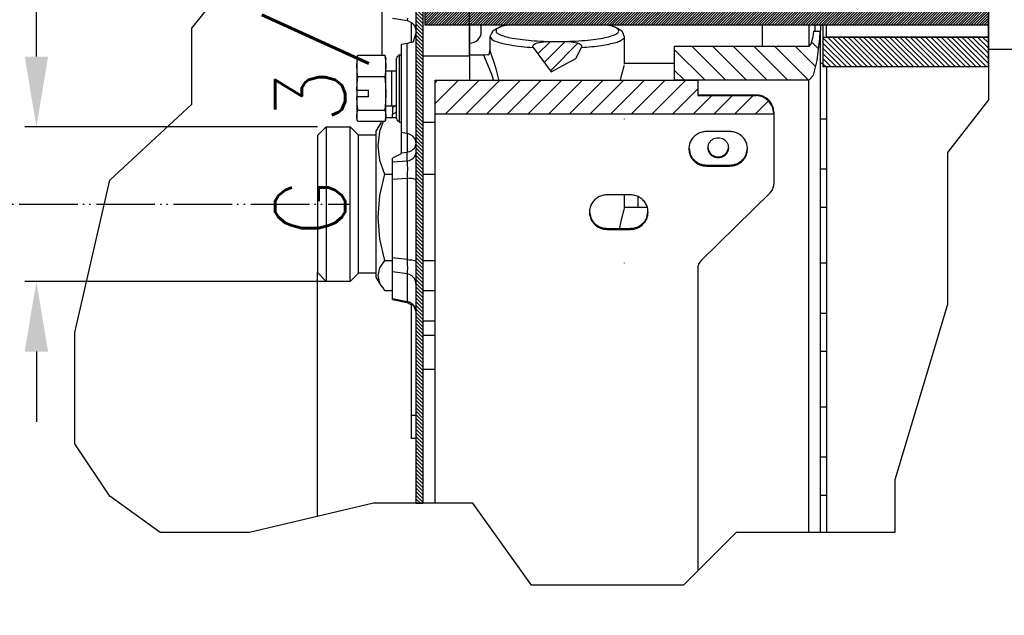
# Model space of a CAD drawing. Header units: inches. Extents: x -626 to 4489, y 2807 to 4201.
# Tile 36 of 52: x 2711 to 2879, y 3801 to 3903. Entities that reach past the tile are written whole.
import ezdxf

# ---------------------------------------------------------------- set-up
doc = ezdxf.new("R2010")
doc.units = ezdxf.units.IN
doc.linetypes.add('PHANTOM', pattern=[13, 10, -1, 0, -1, 0, -1])
doc.layers.add('1', color=7, linetype='Continuous')
doc.styles.add('CONVERTER_11', font='txt.shx', dxfattribs={"width": 0.9})
doc.dimstyles.new('ME10_DIM_33', dxfattribs={"dimtxt": 12, "dimasz": 12, "dimexe": 2, "dimexo": 1.5, "dimgap": 2, "dimtad": 1, "dimdsep": 46, "dimtxsty": 'CONVERTER_11', "dimsah": 1, "dimcen": 0.09, "dimclrd": 2, "dimclre": 2, "dimclrt": 2, "dimadec": 0, "dimazin": 0, "dimtfac": 1, "dimtdec": 4, "dimtofl": 0, "dimtmove": 0, "dimatfit": 0, "dimfxl": 1, "dimtolj": 1, "dimtzin": 0, "dimarcsym": 0})
doc.dimstyles.new('ME10_DIM_34', dxfattribs={"dimtxt": 12, "dimasz": 12, "dimexe": 2, "dimexo": 1.5, "dimgap": 2, "dimtad": 1, "dimdsep": 46, "dimtxsty": 'CONVERTER_11', "dimsah": 1, "dimcen": 0.09, "dimclrd": 2, "dimclre": 2, "dimclrt": 2, "dimadec": 0, "dimazin": 0, "dimtfac": 1, "dimtdec": 4, "dimtofl": 0, "dimtmove": 0, "dimatfit": 0, "dimfxl": 1, "dimtolj": 1, "dimtzin": 0, "dimarcsym": 0})
doc.dimstyles.new('ME10_DIM_35', dxfattribs={"dimtxt": 12, "dimasz": 12, "dimexe": 2, "dimexo": 1.5, "dimgap": 2, "dimtad": 1, "dimdsep": 46, "dimtxsty": 'CONVERTER_11', "dimsah": 1, "dimcen": 0.09, "dimclrd": 2, "dimclre": 2, "dimclrt": 2, "dimadec": 0, "dimazin": 0, "dimtfac": 1, "dimtdec": 4, "dimtofl": 0, "dimtmove": 0, "dimatfit": 0, "dimfxl": 1, "dimtolj": 1, "dimtzin": 0, "dimarcsym": 0})
doc.dimstyles.new('ME10_DIM_40', dxfattribs={"dimtxt": 12, "dimasz": 12, "dimexe": 2, "dimexo": 1.5, "dimgap": 2, "dimtad": 1, "dimdsep": 46, "dimtxsty": 'CONVERTER_11', "dimsah": 1, "dimcen": 0.09, "dimclrd": 2, "dimclre": 2, "dimclrt": 2, "dimadec": 0, "dimazin": 0, "dimtfac": 1, "dimtdec": 4, "dimtofl": 0, "dimtmove": 0, "dimatfit": 0, "dimfxl": 1, "dimtolj": 1, "dimtzin": 0, "dimarcsym": 0})
doc.dimstyles.new('ME10_DIM_41', dxfattribs={"dimtxt": 12, "dimasz": 12, "dimexe": 2, "dimexo": 1.5, "dimgap": 2, "dimtad": 1, "dimdsep": 46, "dimtxsty": 'CONVERTER_11', "dimsah": 1, "dimcen": 0.09, "dimclrd": 2, "dimclre": 2, "dimclrt": 2, "dimadec": 0, "dimazin": 0, "dimtfac": 1, "dimtdec": 4, "dimtofl": 0, "dimtmove": 0, "dimatfit": 0, "dimfxl": 1, "dimtolj": 1, "dimtzin": 0, "dimarcsym": 0})

# ---------------------------------------------------------------- blocks, each defined once
blk = doc.blocks.new('*D100')
at = {"layer": '1', "color": 3, "lineweight": -2, "transparency": 16777216}
for p, q in [((2459.59, 3964.24), (2310.06, 3964.24)), ((2312.06, 3952.24), (2312.06, 3700)), ((2312.06, 3414.97), (2312.06, 3667.2)), ((2725.05, 3402.97), (2310.06, 3402.97))]:
    blk.add_line(p, q, dxfattribs=at)
at = {"layer": '1', "color": 3, "transparency": 16777216}
for points in [[(2310.06, 3952.24), (2314.06, 3952.24), (2312.06, 3964.24)], [(2310.06, 3414.97), (2314.06, 3414.97), (2312.06, 3402.97)]]:
    blk.add_solid(points, dxfattribs=at)
at = {"layer": 'Defpoints', "color": 0, "transparency": 16777216}
for p in [(2312.06, 3964.24), (2461.09, 3964.24), (2726.55, 3402.97)]:
    blk.add_point(p, dxfattribs=at)
at = {"layer": '1', "color": 3, "transparency": 16777216, "insert": (2312.06, 3683.6), "char_height": 12, "attachment_point": 5, "rotation": 90, "style": 'CONVERTER_11'}
blk.add_mtext('\\A1;558', dxfattribs=at)
blk = doc.blocks.new('*D101')
at = {"layer": '1', "color": 3, "lineweight": -2, "transparency": 16777216}
for p, q in [((2459.7, 3920.89), (2350.73, 3920.89)), ((2352.73, 3908.89), (2352.73, 3676.53)), ((2352.73, 3414.97), (2352.73, 3647.33)), ((2725.05, 3402.97), (2350.73, 3402.97))]:
    blk.add_line(p, q, dxfattribs=at)
at = {"layer": '1', "color": 3, "transparency": 16777216}
for points in [[(2350.73, 3908.89), (2354.73, 3908.89), (2352.73, 3920.89)], [(2350.73, 3414.97), (2354.73, 3414.97), (2352.73, 3402.97)]]:
    blk.add_solid(points, dxfattribs=at)
at = {"layer": 'Defpoints', "color": 0, "transparency": 16777216}
for p in [(2352.73, 3920.89), (2461.2, 3920.89), (2726.55, 3402.97)]:
    blk.add_point(p, dxfattribs=at)
at = {"layer": '1', "color": 3, "transparency": 16777216, "insert": (2352.73, 3661.93), "char_height": 12, "attachment_point": 5, "rotation": 90, "style": 'CONVERTER_11'}
blk.add_mtext('\\A1;515', dxfattribs=at)
blk = doc.blocks.new('*D102')
at = {"layer": '1', "color": 3, "lineweight": -2, "transparency": 16777216}
for p, q in [((2459.95, 3874.54), (2391.56, 3874.54)), ((2393.56, 3862.54), (2393.56, 3655.15)), ((2393.56, 3414.97), (2393.56, 3622.35)), ((2722.05, 3402.97), (2391.56, 3402.97))]:
    blk.add_line(p, q, dxfattribs=at)
at = {"layer": '1', "color": 3, "transparency": 16777216}
for points in [[(2391.56, 3862.54), (2395.56, 3862.54), (2393.56, 3874.54)], [(2391.56, 3414.97), (2395.56, 3414.97), (2393.56, 3402.97)]]:
    blk.add_solid(points, dxfattribs=at)
at = {"layer": 'Defpoints', "color": 0, "transparency": 16777216}
for p in [(2393.56, 3874.54), (2461.45, 3874.54), (2723.55, 3402.97)]:
    blk.add_point(p, dxfattribs=at)
at = {"layer": '1', "color": 3, "transparency": 16777216, "insert": (2393.56, 3638.75), "char_height": 12, "attachment_point": 5, "rotation": 90, "style": 'CONVERTER_11'}
blk.add_mtext('\\A1;468', dxfattribs=at)
blk = doc.blocks.new('*D107')
at = {"layer": '1', "color": 3, "lineweight": -2, "transparency": 16777216}
for p, q in [((2601.69, 3943.11), (2601.69, 3955.11)), ((2762.05, 3931.11), (2599.69, 3931.11)), ((2766.13, 3904.67), (2599.69, 3904.67)), ((2601.69, 3892.67), (2601.69, 3880.67))]:
    blk.add_line(p, q, dxfattribs=at)
at = {"layer": '1', "color": 3, "transparency": 16777216}
for points in [[(2599.69, 3943.11), (2603.69, 3943.11), (2601.69, 3931.11)], [(2599.69, 3892.67), (2603.69, 3892.67), (2601.69, 3904.67)]]:
    blk.add_solid(points, dxfattribs=at)
at = {"layer": 'Defpoints', "color": 0, "transparency": 16777216}
for p in [(2601.69, 3931.11), (2763.55, 3931.11), (2767.63, 3904.67)]:
    blk.add_point(p, dxfattribs=at)
at = {"layer": '1', "color": 3, "transparency": 16777216, "insert": (2650.49, 3955.11), "char_height": 12, "attachment_point": 5, "rotation": 90, "style": 'CONVERTER_11'}
blk.add_mtext("\\A1;G 3/4'' EK", dxfattribs=at)
blk = doc.blocks.new('*D108')
at = {"layer": '1', "color": 3, "lineweight": -2, "transparency": 16777216}
for p, q in [((2714, 3896.77), (2714, 3908.77)), ((2762.05, 3884.77), (2712, 3884.77)), ((2766.13, 3858.32), (2712, 3858.32)), ((2714, 3846.32), (2714, 3834.32))]:
    blk.add_line(p, q, dxfattribs=at)
at = {"layer": '1', "color": 3, "transparency": 16777216}
for points in [[(2712, 3896.77), (2716, 3896.77), (2714, 3884.77)], [(2712, 3846.32), (2716, 3846.32), (2714, 3858.32)]]:
    blk.add_solid(points, dxfattribs=at)
at = {"layer": 'Defpoints', "color": 0, "transparency": 16777216}
for p in [(2714, 3884.77), (2763.55, 3884.77), (2767.63, 3858.32)]:
    blk.add_point(p, dxfattribs=at)
at = {"layer": '1', "color": 3, "transparency": 16777216, "insert": (2762.8, 3908.77), "char_height": 12, "attachment_point": 5, "rotation": 90, "style": 'CONVERTER_11'}
blk.add_mtext("\\A1;G 3/4'' EK", dxfattribs=at)

msp = doc.modelspace()

# ---------------------------------------------------------------- hatches: boundary and pattern name
at = {"linetype": 'Continuous'}
h = msp.add_hatch(dxfattribs=at)
h.set_pattern_fill('_USER', color=253, scale=0.3125, angle=45, pattern_type=0)
h.set_pattern_definition([(45, (0, 0), (-0.22097087, 0.22097087), [])])
h.paths.add_polyline_path([(2783.026, 3905.208), (2827.621, 3905.208), (2876.743, 3905.208), (2876.743, 3902.161), (2780.434, 3902.161), (2780.434, 3910.864), (2780.434, 3913.048), (2780.434, 3916.544), (2783.026, 3916.544)])
h = msp.add_hatch(dxfattribs=at)
h.set_pattern_fill('_USER', color=253, scale=0.441942, angle=135, pattern_type=0)
h.set_pattern_definition([(135, (0, 0), (-0.3125, -0.3125), [])])
edge = h.paths.add_edge_path()
edge.add_line((2780.052, 3820.367), (2780.052, 3906.267))
edge.add_arc((2778.352, 3906.267), 1.7, 359.99949, 450.00051)
edge.add_line((2778.352, 3907.967), (2776.852, 3907.967))
edge.add_line((2776.852, 3907.967), (2776.852, 3906.767))
edge.add_line((2776.852, 3906.767), (2778.352, 3906.767))
edge.add_arc((2778.352, 3906.267), 0.5, -0.00172, 90.00172, ccw=False)
edge.add_line((2778.852, 3906.267), (2778.852, 3820.367))
edge.add_line((2778.852, 3820.367), (2780.052, 3820.367))
h = msp.add_hatch(dxfattribs=at)
h.set_pattern_fill('_USER', color=253, scale=2.5, angle=135, pattern_type=0)
h.set_pattern_definition([(135, (0, 0), (-1.767767, -1.767767), [])])
h.paths.add_polyline_path([(2823.052, 3892.751), (2827.052, 3892.751), (2846.052, 3892.751), (2846.817, 3893.628), (2847.466, 3896.124), (2847.9, 3899.861), (2847.976, 3901.127), (2846.89, 3901.127), (2846.759, 3900.196), (2846.435, 3898.948), (2846.052, 3898.51), (2823.052, 3898.51)])
h = msp.add_hatch(dxfattribs=at)
h.set_pattern_fill('_USER', color=253, scale=0.625, angle=135, pattern_type=0)
h.set_pattern_definition([(135, (0, 0), (-0.44194174, -0.44194174), [])])
h.paths.add_polyline_path([(2848.521, 3900.112), (2876.743, 3900.112), (2876.743, 3895.035), (2848.521, 3895.035)])
h = msp.add_hatch(dxfattribs=at)
h.set_pattern_fill('_USER', color=253, scale=1.767767, angle=45, pattern_type=0)
h.set_pattern_definition([(45, (0, 0), (-1.25, 1.25), [])])
h.paths.add_polyline_path([(2806.199, 3896.431), (2807.188, 3898.335), (2807.219, 3898.434), (2807.223, 3898.537), (2807.21, 3898.605), (2807.1, 3898.788), (2806.977, 3898.895), (2806.788, 3899.004), (2806.518, 3899.108), (2805.37, 3899.299), (2803.052, 3899.349), (2800.733, 3899.299), (2799.586, 3899.108), (2799.316, 3899.004), (2799.127, 3898.895), (2799.004, 3898.788), (2798.894, 3898.605), (2798.88, 3898.537), (2798.884, 3898.434), (2798.916, 3898.335), (2801.991, 3894.185)])
h = msp.add_hatch(dxfattribs=at)
h.set_pattern_fill('_USER', color=253, scale=2.5, angle=45, pattern_type=0)
h.set_pattern_definition([(45, (0, 0), (-1.767767, 1.767767), [])])
h.paths.add_polyline_path([(2823.052, 3892.751), (2827.052, 3892.751), (2827.052, 3890.125), (2837.052, 3890.125), (2838.2, 3889.893), (2839.173, 3889.233), (2839.824, 3888.244), (2840.052, 3887.078), (2840.052, 3886.992), (2782.152, 3886.992), (2782.152, 3892.751)])

# ---------------------------------------------------------------- linework, layer by layer
at = {"color": 7, "linetype": 'Continuous'}
for p, q in [((2788.052, 3902.161), (2788.052, 3911.867)), ((2780.434, 3902.161), (2780.434, 3910.864)), ((2778.852, 3906.267), (2778.852, 3820.367)), ((2780.052, 3906.267), (2780.052, 3820.367)), ((2773.052, 3904.893), (2773.052, 3897.021)), ((2774.852, 3903.374), (2777.364, 3902.931)), ((2777.364, 3902.931), (2777.795, 3902.798)), ((2777.364, 3902.931), (2777.795, 3902.798)), ((2777.795, 3902.798), (2778.199, 3902.545)), ((2777.795, 3902.798), (2778.199, 3902.545)), ((2778.199, 3902.545), (2778.431, 3902.315)), ((2778.199, 3902.545), (2778.431, 3902.315)), ((2778.431, 3902.315), (2778.617, 3902.048)), ((2778.431, 3902.315), (2778.617, 3902.048)), ((2778.617, 3902.048), (2778.796, 3901.605)), ((2778.617, 3902.048), (2778.796, 3901.605)), ((2876.743, 3902.161), (2780.434, 3902.161)), ((2788.052, 3896.904), (2788.052, 3902.161)), ((2788.052, 3902.161), (2788.052, 3896.904)), ((2790.052, 3901.068), (2790.052, 3902.161)), ((2792.347, 3901.403), (2792.747, 3901.635)), ((2792.747, 3901.635), (2793.236, 3901.826)), ((2793.236, 3901.826), (2793.68, 3902.038)), ((2793.68, 3902.038), (2794.278, 3902.161)), ((2811.826, 3902.161), (2812.424, 3902.038)), ((2812.424, 3902.038), (2813.357, 3901.635)), ((2813.357, 3901.635), (2814.054, 3901.187)), ((2838.052, 3902.161), (2838.052, 3898.51)), ((2847.052, 3902.161), (2847.052, 3901.222)), ((2848.052, 3902.161), (2848.052, 3901.222)), ((2848.521, 3900.112), (2848.521, 3902.161)), ((2849.052, 3900.151), (2849.052, 3902.161)), ((2778.852, 3900.765), (2778.431, 3899.309)), ((2778.796, 3901.605), (2778.852, 3901.158)), ((2778.796, 3901.605), (2778.852, 3901.158)), ((2791.552, 3900.198), (2791.786, 3900.663)), ((2791.552, 3897.981), (2791.552, 3900.198)), ((2791.786, 3900.663), (2791.916, 3900.832)), ((2791.916, 3900.832), (2792.05, 3901.187)), ((2792.05, 3901.187), (2792.347, 3901.403)), ((2814.054, 3901.187), (2814.318, 3900.663)), ((2814.318, 3900.663), (2814.351, 3900.39)), ((2814.351, 3900.39), (2814.552, 3900.198)), ((2814.552, 3895.511), (2814.552, 3900.198)), ((2846.435, 3898.948), (2846.759, 3900.196)), ((2846.759, 3900.196), (2846.89, 3901.127)), ((2846.89, 3901.127), (2847.976, 3901.127)), ((2847.9, 3899.861), (2847.976, 3901.127)), ((2847.976, 3901.127), (2848.052, 3901.222)), ((2848.052, 3815.367), (2848.052, 3901.222)), ((2848.521, 3900.112), (2876.743, 3900.112)), ((2848.521, 3895.035), (2848.521, 3900.112)), ((2849.052, 3900.151), (2876.743, 3900.151)), ((2777.364, 3899.006), (2776.352, 3898.827)), ((2776.352, 3898.827), (2776.352, 3883.844)), ((2777.738, 3899.156), (2777.364, 3898.95)), ((2778.144, 3899.219), (2777.738, 3899.156)), ((2778.166, 3899.201), (2778.144, 3899.219)), ((2778.431, 3899.309), (2778.166, 3899.201)), ((2798.88, 3898.537), (2798.894, 3898.605)), ((2798.884, 3898.434), (2798.88, 3898.537)), ((2798.916, 3898.335), (2798.884, 3898.434)), ((2798.894, 3898.605), (2799.004, 3898.788)), ((2798.916, 3898.335), (2801.991, 3894.185)), ((2799.004, 3898.788), (2799.127, 3898.895)), ((2799.127, 3898.895), (2799.316, 3899.004)), ((2799.316, 3899.004), (2799.586, 3899.108)), ((2799.586, 3899.108), (2800.733, 3899.299)), ((2800.733, 3899.299), (2803.052, 3899.349)), ((2803.052, 3899.349), (2805.37, 3899.299)), ((2805.37, 3899.299), (2806.518, 3899.108)), ((2806.199, 3896.431), (2807.188, 3898.335)), ((2806.518, 3899.108), (2806.788, 3899.004)), ((2806.788, 3899.004), (2806.977, 3898.895)), ((2806.977, 3898.895), (2807.1, 3898.788)), ((2807.1, 3898.788), (2807.21, 3898.605)), ((2807.219, 3898.434), (2807.188, 3898.335)), ((2807.21, 3898.605), (2807.223, 3898.537)), ((2807.223, 3898.537), (2807.219, 3898.434)), ((2846.052, 3898.51), (2823.052, 3898.51)), ((2823.052, 3898.51), (2823.052, 3892.751)), ((2846.052, 3898.51), (2846.435, 3898.948)), ((2847.466, 3896.124), (2847.9, 3899.861)), ((2768.846, 3896.687), (2768.752, 3896.335)), ((2768.807, 3896.095), (2768.959, 3897.021)), ((2768.846, 3896.687), (2768.959, 3897.021)), ((2768.959, 3897.021), (2773.545, 3897.021)), ((2773.658, 3896.687), (2773.545, 3897.021)), ((2773.545, 3897.021), (2773.697, 3896.095)), ((2773.658, 3896.687), (2773.752, 3896.335)), ((2775.619, 3896.731), (2775.552, 3896.461)), ((2775.723, 3896.81), (2775.619, 3896.731)), ((2775.881, 3896.946), (2775.723, 3896.81)), ((2776.052, 3897.085), (2775.881, 3896.946)), ((2776.052, 3897.085), (2776.352, 3897.085)), ((2788.052, 3897.085), (2790.615, 3897.085)), ((2788.052, 3896.904), (2788.052, 3893.368)), ((2788.052, 3896.904), (2788.052, 3893.368)), ((2790.614, 3897.072), (2791.086, 3897.165)), ((2791.086, 3897.165), (2791.221, 3897.124)), ((2791.221, 3897.124), (2791.244, 3897.116)), ((2791.244, 3897.116), (2791.305, 3897.058)), ((2791.305, 3897.058), (2791.401, 3897.114)), ((2791.401, 3897.114), (2791.552, 3897.981)), ((2768.752, 3896.335), (2768.752, 3895.165)), ((2768.752, 3895.165), (2768.807, 3896.095)), ((2768.752, 3895.165), (2768.752, 3891.064)), ((2768.807, 3894.235), (2768.752, 3895.165)), ((2773.697, 3896.095), (2773.752, 3895.165)), ((2773.752, 3895.165), (2773.697, 3894.235)), ((2773.752, 3895.165), (2773.752, 3896.335)), ((2773.752, 3890.467), (2773.752, 3895.165)), ((2775.552, 3886.209), (2775.552, 3896.461)), ((2801.991, 3894.185), (2806.199, 3896.431)), ((2814.093, 3893.74), (2814.5, 3895.215)), ((2814.5, 3895.215), (2814.504, 3895.236)), ((2814.548, 3895.468), (2814.552, 3895.511)), ((2823.052, 3895.603), (2814.552, 3895.603)), ((2846.817, 3893.628), (2847.466, 3896.124)), ((2848.521, 3895.598), (2848.052, 3895.598)), ((2876.743, 3895.035), (2848.521, 3895.035)), ((2849.052, 3895.035), (2849.052, 3815.367)), ((2768.959, 3893.31), (2768.807, 3894.235)), ((2768.831, 3892.186), (2768.959, 3893.31)), ((2773.545, 3893.31), (2768.959, 3893.31)), ((2773.697, 3894.235), (2773.545, 3893.31)), ((2773.545, 3893.31), (2773.697, 3891.891)), ((2773.752, 3894.335), (2774.752, 3894.335)), ((2774.752, 3894.335), (2775.552, 3894.335)), ((2788.052, 3893.368), (2788.052, 3892.751)), ((2788.052, 3893.368), (2788.052, 3892.751)), ((2813.858, 3892.751), (2814.093, 3893.74)), ((2846.052, 3892.751), (2846.817, 3893.628)), ((2768.762, 3891.058), (2768.831, 3892.186)), ((2773.697, 3891.891), (2773.752, 3890.467)), ((2782.152, 3886.992), (2782.152, 3892.751)), ((2782.152, 3892.751), (2823.052, 3892.751)), ((2827.052, 3892.751), (2823.052, 3892.751)), ((2823.052, 3892.751), (2827.052, 3892.751)), ((2846.052, 3892.751), (2827.052, 3892.751)), ((2827.052, 3892.751), (2827.052, 3890.125)), ((2768.752, 3891.064), (2768.752, 3889.882)), ((2768.762, 3891.058), (2768.752, 3891.064)), ((2768.752, 3889.882), (2768.752, 3886.637)), ((2768.752, 3889.882), (2768.762, 3889.876)), ((2768.762, 3891.058), (2770.752, 3891.058)), ((2768.831, 3888.747), (2768.762, 3889.876)), ((2770.752, 3889.876), (2768.762, 3889.876)), ((2770.752, 3889.876), (2770.752, 3891.058)), ((2773.752, 3890.467), (2773.697, 3889.042)), ((2773.752, 3886.637), (2773.752, 3890.467)), ((2837.052, 3890.204), (2827.052, 3890.204)), ((2827.052, 3890.125), (2837.052, 3890.125)), ((2838.2, 3889.893), (2837.052, 3890.125)), ((2839.173, 3889.233), (2838.2, 3889.893)), ((2768.959, 3887.624), (2768.831, 3888.747)), ((2773.697, 3889.042), (2773.545, 3887.624)), ((2773.752, 3888.335), (2774.752, 3888.335)), ((2774.752, 3888.335), (2775.552, 3888.335)), ((2775.396, 3888.335), (2774.852, 3888.059)), ((2839.824, 3888.244), (2839.173, 3889.233)), ((2840.052, 3887.078), (2839.824, 3888.244)), ((2768.752, 3886.637), (2768.807, 3887.132)), ((2768.752, 3886.637), (2768.752, 3886.335)), ((2768.807, 3886.142), (2768.752, 3886.637)), ((2768.807, 3887.132), (2768.959, 3887.624)), ((2768.959, 3887.624), (2773.545, 3887.624)), ((2773.545, 3887.624), (2773.697, 3887.131)), ((2773.697, 3887.131), (2773.752, 3886.637)), ((2773.752, 3886.637), (2773.697, 3886.142)), ((2773.752, 3886.335), (2773.752, 3886.637)), ((2774.852, 3888.059), (2774.852, 3886.914)), ((2774.852, 3886.914), (2775.552, 3887.269)), ((2774.852, 3886.328), (2774.852, 3886.914)), ((2782.152, 3820.367), (2782.152, 3886.992)), ((2782.152, 3886.992), (2840.052, 3886.992)), ((2840.052, 3887.25), (2840.052, 3887.078)), ((2840.052, 3886.992), (2840.052, 3887.078)), ((2840.052, 3886.992), (2840.052, 3874.927)), ((2768.846, 3885.983), (2768.752, 3886.335)), ((2768.846, 3885.983), (2768.807, 3886.142)), ((2768.959, 3885.649), (2768.846, 3885.983)), ((2773.545, 3885.649), (2768.959, 3885.649)), ((2772.868, 3885.458), (2772.052, 3884.045)), ((2772.654, 3885.058), (2772.644, 3885.02)), ((2773.209, 3885.505), (2772.654, 3883.943)), ((2773.007, 3885.649), (2772.868, 3885.458)), ((2773.261, 3885.649), (2773.209, 3885.505)), ((2773.658, 3885.983), (2773.545, 3885.649)), ((2773.658, 3885.983), (2773.752, 3886.335)), ((2773.697, 3886.142), (2773.658, 3885.983)), ((2775.552, 3886.328), (2773.75, 3886.328)), ((2775.552, 3886.209), (2775.619, 3885.939)), ((2775.619, 3885.939), (2775.723, 3885.86)), ((2775.723, 3885.86), (2775.881, 3885.724)), ((2775.881, 3885.724), (2776.052, 3885.585)), ((2776.052, 3885.585), (2776.352, 3885.585)), ((2780.052, 3885.585), (2782.152, 3885.585)), ((2814.513, 3886.083), (2814.513, 3886.105)), ((2849.052, 3886.078), (2848.052, 3886.078)), ((2762.052, 3883.265), (2763.552, 3884.765)), ((2762.052, 3883.265), (2762.052, 3859.824)), ((2763.552, 3884.765), (2763.552, 3858.324)), ((2763.552, 3884.765), (2767.631, 3884.765)), ((2767.631, 3884.297), (2767.631, 3884.765)), ((2769.052, 3883.345), (2767.631, 3884.765)), ((2767.631, 3858.324), (2767.631, 3884.297)), ((2769.052, 3859.745), (2769.052, 3883.345)), ((2772.052, 3883.345), (2769.052, 3883.345)), ((2772.052, 3884.045), (2772.052, 3863.777)), ((2772.654, 3883.943), (2772.341, 3881.503)), ((2776.352, 3883.844), (2776.352, 3880.313)), ((2832.552, 3883.959), (2828.552, 3883.959)), ((2772.341, 3881.503), (2772.654, 3879.065)), ((2778.814, 3882.191), (2778.852, 3881.894)), ((2778.814, 3881.575), (2778.852, 3881.803)), ((2776.352, 3880.143), (2774.852, 3879.383)), ((2776.352, 3880.143), (2776.352, 3880.313)), ((2778.796, 3879.943), (2778.852, 3880.286)), ((2825.569, 3881.092), (2825.78, 3880.048)), ((2828.935, 3880.693), (2828.819, 3881.266)), ((2832.284, 3881.266), (2832.169, 3880.693)), ((2835.324, 3880.048), (2835.534, 3881.092)), ((2772.654, 3879.065), (2773.502, 3876.679)), ((2774.852, 3878.753), (2774.852, 3879.383)), ((2774.852, 3875.792), (2774.852, 3878.753)), ((2828.552, 3878.224), (2832.552, 3878.224)), ((2773.502, 3876.679), (2772.654, 3873.025)), ((2773.502, 3876.679), (2774.852, 3876.679)), ((2780.052, 3876.679), (2782.152, 3876.679)), ((2828.552, 3878.051), (2832.552, 3878.051)), ((2849.052, 3877.528), (2848.052, 3877.528)), ((2774.852, 3862.377), (2774.852, 3875.792)), ((2772.654, 3873.025), (2772.341, 3869.287)), ((2815.552, 3873.127), (2811.552, 3873.127)), ((2814.552, 3870.891), (2814.552, 3873.127)), ((2839.466, 3873.535), (2827.638, 3861.886)), ((2816.859, 3870.982), (2816.866, 3872.278)), ((2816.866, 3872.278), (2816.868, 3872.791)), ((2808.569, 3870.259), (2808.78, 3869.215)), ((2814.093, 3869.12), (2814.5, 3870.595)), ((2814.5, 3870.595), (2814.504, 3870.615)), ((2814.504, 3870.615), (2814.548, 3870.848)), ((2814.548, 3870.848), (2814.552, 3870.891)), ((2818.388, 3870.982), (2814.552, 3870.982)), ((2818.324, 3869.215), (2818.534, 3870.259)), ((2849.052, 3870.978), (2848.052, 3870.978)), ((2772.341, 3869.287), (2772.654, 3865.55)), ((2813.769, 3867.758), (2814.093, 3869.12)), ((2811.552, 3867.391), (2815.552, 3867.391)), ((2811.552, 3867.218), (2815.552, 3867.218)), ((2813.706, 3867.391), (2813.769, 3867.758)), ((2772.654, 3865.55), (2773.502, 3861.896)), ((2772.052, 3863.777), (2772.052, 3859.045)), ((2773.502, 3861.896), (2772.654, 3860.626)), ((2773.502, 3861.896), (2774.852, 3861.896)), ((2774.852, 3859.963), (2774.852, 3862.377)), ((2780.052, 3861.896), (2782.152, 3861.896)), ((2814.513, 3861.462), (2814.513, 3861.485)), ((2849.052, 3861.458), (2848.052, 3861.458)), ((2763.552, 3858.324), (2762.052, 3859.824)), ((2762.052, 3818.107), (2762.052, 3859.824)), ((2769.052, 3859.745), (2767.631, 3858.324)), ((2772.052, 3859.745), (2769.052, 3859.745)), ((2772.654, 3860.626), (2772.341, 3859.329)), ((2774.852, 3855.395), (2774.852, 3859.963)), ((2827.052, 3860.493), (2827.052, 3808.792)), ((2767.631, 3858.324), (2763.552, 3858.324)), ((2772.052, 3859.045), (2772.868, 3857.631)), ((2772.341, 3859.329), (2772.654, 3858.03)), ((2772.654, 3858.03), (2772.868, 3857.631)), ((2778.852, 3857.969), (2778.796, 3858.388)), ((2772.868, 3857.631), (2773.209, 3857.2)), ((2773.209, 3857.2), (2773.502, 3856.762)), ((2773.502, 3856.762), (2774.852, 3856.762)), ((2780.052, 3856.762), (2782.152, 3856.762)), ((2774.852, 3855.204), (2774.852, 3855.395)), ((2774.852, 3855.204), (2777.398, 3854.693)), ((2777.405, 3854.716), (2777.398, 3854.693)), ((2777.859, 3854.45), (2777.405, 3854.716)), ((2778.179, 3854.313), (2777.859, 3854.45)), ((2778.275, 3854.292), (2778.179, 3854.313)), ((2778.373, 3854.243), (2778.275, 3854.292)), ((2778.441, 3854.187), (2778.373, 3854.243)), ((2778.514, 3854.099), (2778.441, 3854.187)), ((2778.644, 3853.853), (2778.514, 3854.099)), ((2778.852, 3853.225), (2778.644, 3853.853)), ((2778.852, 3853.225), (2778.796, 3853.645)), ((2848.052, 3852.907), (2849.052, 3852.907)), ((2848.052, 3846.358), (2849.052, 3846.358)), ((2848.052, 3836.838), (2849.052, 3836.838)), ((2778.052, 3835.424), (2778.852, 3835.424)), ((2778.052, 3835.424), (2778.052, 3831.424)), ((2778.852, 3831.424), (2778.052, 3831.424)), ((2848.052, 3828.287), (2849.052, 3828.287)), ((2848.052, 3821.738), (2849.052, 3821.738))]:
    msp.add_line(p, q, dxfattribs=at)
at = {"color": 12, "linetype": 'Continuous'}
for p, q in [((2740.552, 3901.643), (2744.552, 3906.643)), ((2876.743, 3902.161), (2876.743, 3905.208)), ((2876.743, 3897.974), (2876.743, 3903.778)), ((2740.552, 3888.643), (2740.552, 3901.643)), ((2876.743, 3895.035), (2876.743, 3900.112)), ((2876.743, 3897.974), (2876.743, 3889.367)), ((2726.552, 3875.643), (2740.552, 3888.643)), ((2876.743, 3889.367), (2869.743, 3880.367)), ((2869.743, 3880.367), (2869.743, 3854.367)), ((2720.552, 3849.549), (2726.552, 3875.643)), ((2869.743, 3854.367), (2860.743, 3824.367)), ((2720.552, 3830.549), (2720.552, 3849.549)), ((2726.552, 3821.549), (2720.552, 3830.549)), ((2860.743, 3824.367), (2860.743, 3815.367)), ((2735.135, 3815.367), (2726.552, 3821.549)), ((2771.627, 3820.367), (2750.444, 3815.367)), ((2788.627, 3820.367), (2771.627, 3820.367)), ((2778.852, 3820.367), (2780.052, 3820.367)), ((2798.627, 3806.367), (2788.627, 3820.367)), ((2750.444, 3815.367), (2735.135, 3815.367)), ((2833.627, 3815.367), (2824.627, 3806.367)), ((2860.743, 3815.367), (2833.627, 3815.367)), ((2824.627, 3806.367), (2798.627, 3806.367))]:
    msp.add_line(p, q, dxfattribs=at)
at = {"color": 9, "linetype": 'Continuous'}
for p, q in [((2777.411, 3903.343), (2777.399, 3903.032)), ((2777.399, 3903.032), (2777.364, 3902.931)), ((2778.052, 3902.637), (2778.052, 3899.205)), ((2793.959, 3902.095), (2794.281, 3902.161)), ((2811.823, 3902.161), (2812.145, 3902.095)), ((2846.052, 3902.161), (2846.052, 3898.51)), ((2777.364, 3883.666), (2777.364, 3899.006)), ((2776.052, 3885.585), (2776.052, 3897.085)), ((2780.052, 3896.904), (2788.052, 3896.904)), ((2780.052, 3896.904), (2788.052, 3896.904)), ((2790.561, 3896.915), (2790.594, 3897.084)), ((2790.709, 3896.458), (2790.561, 3896.915)), ((2790.594, 3897.084), (2790.614, 3897.072)), ((2791.552, 3897.98), (2791.552, 3897.981)), ((2791.629, 3897.597), (2791.552, 3897.98)), ((2791.854, 3896.907), (2791.629, 3897.597)), ((2792.201, 3895.923), (2791.854, 3896.907)), ((3482.845, 3897.974), (2876.743, 3897.974)), ((2791.472, 3894.698), (2790.709, 3896.458)), ((2792.607, 3894.701), (2792.201, 3895.923)), ((2774.752, 3889.835), (2774.752, 3894.335)), ((2791.859, 3893.717), (2791.472, 3894.698)), ((2791.914, 3893.527), (2791.859, 3893.717)), ((2792.142, 3892.751), (2791.914, 3893.527)), ((2793.075, 3892.855), (2792.607, 3894.701)), ((2793.101, 3892.751), (2793.075, 3892.855)), ((2846.052, 3815.367), (2846.052, 3892.751)), ((2837.052, 3890.204), (2837.052, 3890.125)), ((2774.752, 3888.335), (2774.752, 3889.835)), ((2776.352, 3883.844), (2777.364, 3883.666)), ((2777.364, 3883.666), (2777.795, 3883.533)), ((2777.364, 3883.666), (2777.364, 3880.441)), ((2777.795, 3883.533), (2778.199, 3883.28)), ((2778.199, 3883.28), (2778.431, 3883.05)), ((2778.431, 3883.05), (2778.617, 3882.783)), ((2778.617, 3882.783), (2778.796, 3882.34)), ((2778.617, 3881.12), (2778.796, 3881.46)), ((2778.796, 3882.34), (2778.814, 3882.191)), ((2778.796, 3881.46), (2778.814, 3881.575)), ((2776.352, 3880.313), (2777.364, 3880.441)), ((2777.364, 3880.441), (2777.795, 3880.544)), ((2777.364, 3878.928), (2777.364, 3880.441)), ((2777.795, 3880.544), (2778.199, 3880.738)), ((2778.199, 3880.738), (2778.431, 3880.914)), ((2778.431, 3880.914), (2778.617, 3881.12)), ((2778.617, 3879.605), (2778.796, 3879.943)), ((2774.852, 3878.753), (2777.364, 3878.928)), ((2777.364, 3878.928), (2777.795, 3879.03)), ((2777.364, 3878.928), (2777.399, 3878.324)), ((2777.399, 3878.324), (2777.411, 3877.594)), ((2777.795, 3879.03), (2778.199, 3879.223)), ((2778.199, 3879.223), (2778.431, 3879.399)), ((2778.431, 3879.399), (2778.617, 3879.605)), ((2828.552, 3878.051), (2828.552, 3878.224)), ((2832.552, 3878.051), (2832.552, 3878.224)), ((2777.399, 3876.79), (2777.364, 3875.967)), ((2777.411, 3877.594), (2777.399, 3876.79)), ((2774.852, 3875.792), (2777.364, 3875.967)), ((2777.364, 3875.967), (2777.364, 3862.048)), ((2777.795, 3875.943), (2777.364, 3875.967)), ((2778.199, 3875.9), (2777.795, 3875.943)), ((2778.431, 3875.86), (2778.199, 3875.9)), ((2778.617, 3875.813), (2778.431, 3875.86)), ((2778.796, 3875.736), (2778.617, 3875.813)), ((2778.852, 3875.659), (2778.796, 3875.736)), ((2811.552, 3867.218), (2811.552, 3867.391)), ((2815.552, 3867.218), (2815.552, 3867.391)), ((2777.364, 3862.048), (2774.852, 3862.377)), ((2777.364, 3862.048), (2777.795, 3862.025)), ((2777.364, 3862.048), (2777.399, 3861.259)), ((2777.399, 3861.259), (2777.411, 3860.562)), ((2777.795, 3862.025), (2778.199, 3861.981)), ((2778.199, 3861.981), (2778.431, 3861.941)), ((2778.431, 3861.941), (2778.617, 3861.895)), ((2778.617, 3861.895), (2778.796, 3861.818)), ((2778.796, 3861.818), (2778.852, 3861.74)), ((2777.364, 3859.634), (2774.852, 3859.963)), ((2777.399, 3860.009), (2777.364, 3859.634)), ((2777.795, 3859.509), (2777.364, 3859.634)), ((2777.364, 3859.634), (2777.364, 3854.891)), ((2777.411, 3860.562), (2777.399, 3860.009)), ((2778.199, 3859.272), (2777.795, 3859.509)), ((2778.431, 3859.056), (2778.199, 3859.272)), ((2778.617, 3858.804), (2778.431, 3859.056)), ((2778.796, 3858.388), (2778.617, 3858.804)), ((2774.852, 3855.395), (2777.364, 3854.891)), ((2777.795, 3854.766), (2777.364, 3854.891)), ((2777.364, 3854.891), (2777.399, 3854.705)), ((2777.403, 3854.717), (2777.398, 3854.693)), ((2778.199, 3854.529), (2777.795, 3854.766)), ((2778.431, 3854.313), (2778.199, 3854.529)), ((2778.052, 3854.367), (2778.052, 3835.424)), ((2778.617, 3854.061), (2778.431, 3854.313)), ((2778.796, 3853.645), (2778.617, 3854.061)), ((2780.052, 3851.597), (2782.152, 3851.597)), ((2780.052, 3851.597), (2782.152, 3851.597)), ((2782.152, 3849.053), (2780.052, 3849.053)), ((2782.152, 3849.053), (2780.052, 3849.053)), ((2782.152, 3843.26), (2780.052, 3843.26)), ((2782.152, 3843.26), (2780.052, 3843.26))]:
    msp.add_line(p, q, dxfattribs=at)
at = {"color": 7, "linetype": 'Continuous'}
msp.add_arc((2788.052, 3901.068), 2, 270.00026, 359.99974, dxfattribs=at)
at = {"color": 9, "linetype": 'Continuous'}
for points in [[(2793.959, 3902.095), (2793.053, 3901.74), (2792.601, 3901.36), (2792.623, 3900.971), (2793.117, 3900.593), (2794.062, 3900.241), (2795.414, 3899.932), (2797.113, 3899.679), (2799.081, 3899.495), (2801.229, 3899.388), (2803.459, 3899.361), (2805.671, 3899.417), (2807.764, 3899.554), (2809.644, 3899.764), (2811.225, 3900.038), (2812.435, 3900.365), (2813.22, 3900.728), (2813.544, 3901.112), (2813.392, 3901.5)], [(2813.392, 3901.5), (2812.919, 3901.807), (2812.145, 3902.095)], [(2791.552, 3900.198), (2791.782, 3899.801), (2792.464, 3899.419), (2793.57, 3899.068), (2795.056, 3898.763), (2796.862, 3898.515), (2798.916, 3898.335)], [(2807.188, 3898.335), (2808.958, 3898.485), (2810.554, 3898.685), (2811.931, 3898.929), (2813.047, 3899.211), (2813.871, 3899.521), (2814.377, 3899.852)]]:
    msp.add_spline(points, degree=3, dxfattribs=at)
at = {"color": 7, "linetype": 'Continuous'}
for points in [[(2814.377, 3899.852), (2814.508, 3900.024), (2814.552, 3900.198)], [(2846.89, 3901.127), (2847.011, 3901.173), (2847.052, 3901.222)], [(2840.052, 3887.25), (2839.95, 3888.014), (2839.65, 3888.727), (2839.173, 3889.339), (2838.552, 3889.808), (2837.828, 3890.103), (2837.052, 3890.204)], [(2828.552, 3883.959), (2827.775, 3883.859), (2827.052, 3883.564), (2826.431, 3883.094), (2825.954, 3882.482), (2825.654, 3881.77), (2825.552, 3881.005), (2825.654, 3880.24), (2825.954, 3879.528), (2826.431, 3878.916), (2827.052, 3878.446), (2827.775, 3878.151), (2828.552, 3878.051)], [(2832.552, 3878.051), (2833.328, 3878.151), (2834.052, 3878.446), (2834.673, 3878.916), (2835.15, 3879.528), (2835.45, 3880.24), (2835.552, 3881.005), (2835.45, 3881.77), (2835.15, 3882.482), (2834.673, 3883.094), (2834.052, 3883.564), (2833.328, 3883.859), (2832.552, 3883.959)], [(2832.302, 3881.179), (2832.231, 3881.664), (2832.024, 3882.11), (2831.698, 3882.481), (2831.279, 3882.746), (2830.801, 3882.885), (2830.303, 3882.885), (2829.825, 3882.746), (2829.406, 3882.481), (2829.08, 3882.11), (2828.873, 3881.664), (2828.802, 3881.179), (2828.873, 3880.693), (2829.08, 3880.247), (2829.406, 3879.876), (2829.825, 3879.611), (2830.303, 3879.473), (2830.801, 3879.473), (2831.279, 3879.611), (2831.698, 3879.876), (2832.024, 3880.247), (2832.231, 3880.693), (2832.302, 3881.179)], [(2825.78, 3880.048), (2826.058, 3879.537), (2826.431, 3879.09), (2826.885, 3878.722), (2827.404, 3878.449), (2827.967, 3878.281), (2828.552, 3878.224)], [(2828.935, 3880.693), (2829.097, 3880.395), (2829.314, 3880.134)], [(2829.314, 3880.134), (2829.652, 3879.874), (2830.044, 3879.703), (2830.466, 3879.631), (2830.893, 3879.662), (2831.3, 3879.794), (2831.662, 3880.02), (2831.958, 3880.326), (2832.169, 3880.693)], [(2832.552, 3878.224), (2833.137, 3878.281), (2833.7, 3878.449), (2834.219, 3878.722), (2834.673, 3879.09), (2835.046, 3879.537), (2835.324, 3880.048)], [(2839.466, 3873.535), (2839.715, 3873.833), (2839.9, 3874.173), (2840.013, 3874.543), (2840.052, 3874.927)], [(2811.552, 3873.127), (2810.775, 3873.026), (2810.052, 3872.731), (2809.431, 3872.261), (2808.954, 3871.649), (2808.654, 3870.937), (2808.552, 3870.172), (2808.654, 3869.407), (2808.954, 3868.695), (2809.431, 3868.083), (2810.052, 3867.614), (2810.775, 3867.318), (2811.552, 3867.218)], [(2815.552, 3867.218), (2816.328, 3867.318), (2817.052, 3867.614), (2817.673, 3868.083), (2818.15, 3868.695), (2818.45, 3869.407), (2818.552, 3870.172), (2818.45, 3870.937), (2818.15, 3871.649), (2817.673, 3872.261), (2817.052, 3872.731), (2816.328, 3873.026), (2815.552, 3873.127)], [(2808.78, 3869.215), (2809.058, 3868.704), (2809.431, 3868.257), (2809.885, 3867.889), (2810.404, 3867.616), (2810.967, 3867.448), (2811.552, 3867.391)], [(2815.552, 3867.391), (2816.137, 3867.448), (2816.7, 3867.616), (2817.219, 3867.889), (2817.673, 3868.257), (2818.046, 3868.704), (2818.324, 3869.215)], [(2827.638, 3861.886), (2827.389, 3861.587), (2827.204, 3861.247), (2827.09, 3860.877), (2827.052, 3860.493)]]:
    msp.add_spline(points, degree=3, dxfattribs=at)
at = {"layer": '1', "color": 12, "linetype": 'Continuous'}
for p, q in [((2876.743, 3907.367), (2876.743, 3889.367)), ((2740.552, 3901.643), (2744.552, 3906.643)), ((2740.552, 3888.643), (2740.552, 3901.643)), ((2726.552, 3875.643), (2740.552, 3888.643)), ((2876.743, 3889.367), (2869.743, 3880.367)), ((2869.743, 3880.367), (2869.743, 3864.367)), ((2720.552, 3849.549), (2726.552, 3875.643)), ((2869.743, 3864.367), (2869.743, 3854.367)), ((2869.743, 3854.367), (2860.743, 3824.367)), ((2720.552, 3830.549), (2720.552, 3849.549)), ((2726.552, 3821.549), (2720.552, 3830.549)), ((2860.743, 3824.367), (2860.743, 3815.367)), ((2735.135, 3815.367), (2726.552, 3821.549)), ((2771.627, 3820.367), (2750.444, 3815.367)), ((2788.627, 3820.367), (2771.627, 3820.367)), ((2798.627, 3806.367), (2788.627, 3820.367)), ((2742.279, 3815.367), (2735.135, 3815.367)), ((2750.444, 3815.367), (2742.279, 3815.367)), ((2833.627, 3815.367), (2824.627, 3806.367)), ((2860.743, 3815.367), (2833.627, 3815.367)), ((2813.627, 3806.367), (2798.627, 3806.367)), ((2824.627, 3806.367), (2813.627, 3806.367))]:
    msp.add_line(p, q, dxfattribs=at)
at = {"layer": '1', "color": 2, "linetype": 'PHANTOM'}
msp.add_line((2579.059, 3871.545), (2767.631, 3871.545), dxfattribs=at)

# ---------------------------------------------------------------- dimensions: what is measured, and where the dimension line sits
at = {"layer": '1', "color": 3}
for base, p1, p2, text, dimstyle, picture, middle in [((2601.687, 3931.113), (2767.631, 3904.672), (2763.552, 3931.113), "G 3/4'' EK", 'ME10_DIM_40', '*D107', (2650.487, 3955.113)), ((2312.06, 3964.241), (2726.552, 3402.967), (2461.09, 3964.241), '558', 'ME10_DIM_33', '*D100', (2312.06, 3683.604)), ((2714.001, 3884.765), (2767.631, 3858.324), (2763.552, 3884.765), "G 3/4'' EK", 'ME10_DIM_41', '*D108', (2762.801, 3908.765)), ((2352.728, 3920.891), (2726.552, 3402.967), (2461.2, 3920.891), '515', 'ME10_DIM_34', '*D101', (2352.728, 3661.929)), ((2393.564, 3874.543), (2723.552, 3402.967), (2461.453, 3874.543), '468', 'ME10_DIM_35', '*D102', (2393.564, 3638.755))]:
    dim = msp.add_linear_dim(base=base, p1=p1, p2=p2, angle=90, text=text, dimstyle=dimstyle, override={"dimclrd": 3, "dimclre": 3, "dimclrt": 3}, dxfattribs=at)
    dim.commit()
    dim.dimension.update_dxf_attribs({"geometry": picture, "text_midpoint": middle, "text_rotation": 90})

doc.saveas('drawing.dxf')
